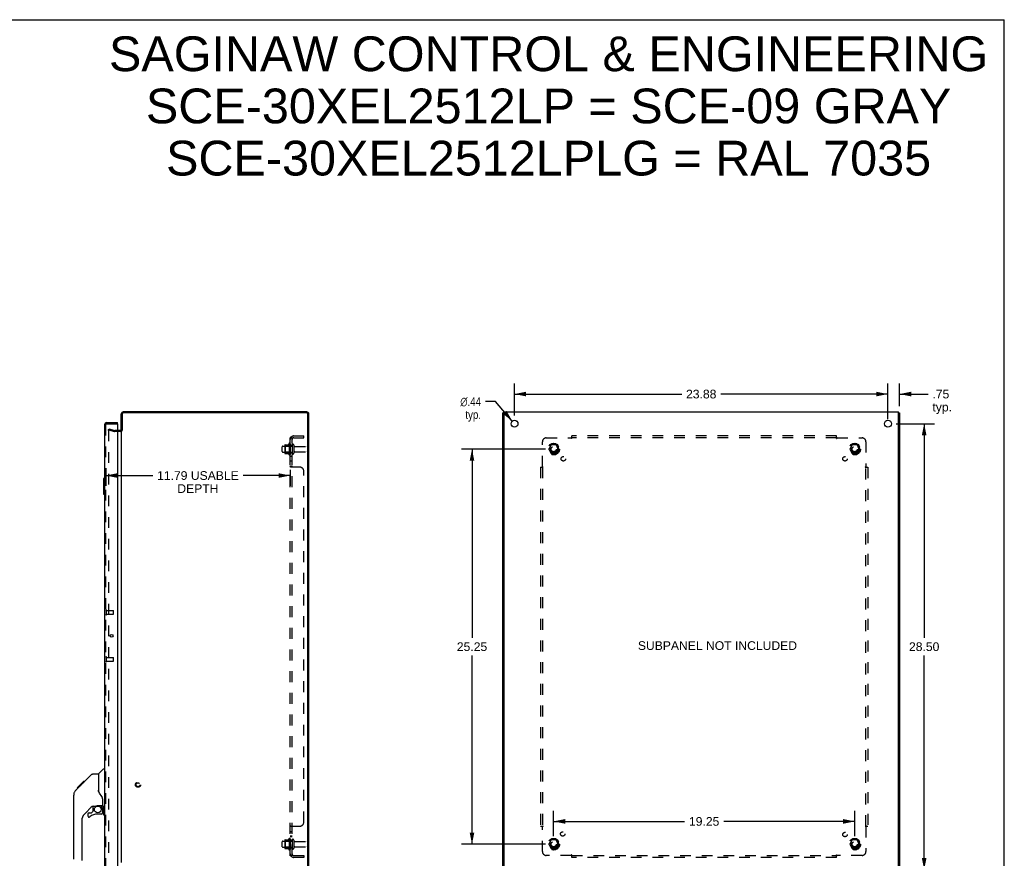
# Model space of a CAD drawing. Header units: inches. Extents: x 0 to 126, y 0 to 81.
# Tile 7 of 7: x 63 to 126, y 28 to 81. Entities that reach past the tile are written whole.
import ezdxf

# ---------------------------------------------------------------- set-up
doc = ezdxf.new("R2010")
doc.units = ezdxf.units.IN
doc.header["$LTSCALE"] = 6.925926
doc.header["$MEASUREMENT"] = 0
doc.linetypes.add('HIDDEN', pattern=[0.2, 0.1, -0.1])
doc.layers.get('0').update_dxf_attribs({"linetype": 'CONTINUOUS'})
for name, color, linetype in [('DEFAULT_2', 8, 'HIDDEN'), ('DIMENSIONS', 7, 'CONTINUOUS'), ('DOOR_ASSEMBLY', 7, 'CONTINUOUS'), ('SUBPANEL', 7, 'CONTINUOUS')]:
    doc.layers.add(name, color=color, linetype=linetype)
doc.styles.get("Standard").update_dxf_attribs({"font": 'arial.ttf'})
doc.styles.add('TEXTSTYLE_1', font='gdt', dxfattribs={"width": 0.8})
doc.dimstyles.new('DIMSTYLE_1', dxfattribs={"dimtxt": 0.555556, "dimasz": 0.740741, "dimexe": 0.09, "dimexo": 0.07, "dimgap": 0.0375, "dimtad": 0, "dimtih": 1, "dimtoh": 1, "dimzin": 4, "dimdsep": 46, "dimtxsty": 'Standard', "dimblk": '_FILLED', "dimblk1": '_FILLED', "dimblk2": '_FILLED', "dimcen": 0.09, "dimadec": 3, "dimazin": 1, "dimtfac": 1, "dimtdec": 3, "dimtofl": 0, "dimtmove": 0, "dimatfit": 3, "dimldrblk": '_FILLED', "dimfxl": 0, "dimtolj": 1, "dimtzin": 4, "dimarcsym": 0})
doc.dimstyles.new('DIMSTYLE_2', dxfattribs={"dimtxt": 0.555556, "dimasz": 0.740741, "dimexe": 0.09, "dimexo": 0.07, "dimgap": 0.09, "dimtad": 0, "dimtih": 1, "dimtoh": 1, "dimzin": 4, "dimdsep": 46, "dimtxsty": 'Standard', "dimblk": '_FILLED', "dimblk1": '_FILLED', "dimblk2": '_FILLED', "dimcen": 0.09, "dimadec": 3, "dimazin": 1, "dimtfac": 1, "dimtdec": 3, "dimtofl": 0, "dimtmove": 0, "dimatfit": 1, "dimldrblk": '_FILLED', "dimfxl": 0, "dimtolj": 1, "dimtzin": 4, "dimarcsym": 0})

# ---------------------------------------------------------------- blocks, each defined once
blk = doc.blocks.new('_FILLED')
at = {"color": 0, "linetype": 'ByBlock'}
blk.add_solid([(0, 0), (-1, 0.2), (-1, -0.2)], dxfattribs=at)
blk = doc.blocks.new('*D6')
at = {"layer": 'DIMENSIONS', "color": 2, "linetype": 'Continuous'}
for p, q in [((68.462, 52.822), (68.462, 51.682)), ((68.462, 52.348), (71.475, 52.348)), ((80.255, 52.348), (77.243, 52.348)), ((80.255, 52.714), (80.255, 51.682))]:
    blk.add_line(p, q, dxfattribs=at)
at = {"layer": 'DIMENSIONS', "color": 2, "linetype": 'Continuous', "xscale": 0.7407407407, "yscale": 0.7407407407, "zscale": 0.7407407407, "rotation": 180}
blk.add_blockref('_FILLED', (68.462, 52.348), dxfattribs=at)
at = {"layer": 'DIMENSIONS', "color": 2, "linetype": 'Continuous', "xscale": 0.7407407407, "yscale": 0.7407407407, "zscale": 0.7407407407}
blk.add_blockref('_FILLED', (80.255, 52.348), dxfattribs=at)
at = {"layer": 'DIMENSIONS', "color": 2, "linetype": 'Continuous', "insert": (74.359, 52.626), "char_height": 0.55556, "width": 5.21272, "attachment_point": 2, "line_spacing_factor": 0.9}
blk.add_mtext('11.79 USABLE\\PDEPTH', dxfattribs=at)
blk = doc.blocks.new('*D7')
at = {"layer": 'DIMENSIONS', "color": 2, "linetype": 'Continuous'}
for p, q in [((119.001, 55.661), (121.468, 55.661)), ((120.801, 55.661), (120.801, 41.966)), ((120.801, 27.161), (120.801, 40.855)), ((119.001, 27.161), (121.468, 27.161))]:
    blk.add_line(p, q, dxfattribs=at)
at = {"layer": 'DIMENSIONS', "color": 2, "linetype": 'Continuous', "xscale": 0.7407407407, "yscale": 0.7407407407, "zscale": 0.7407407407}
for p, rotation in [((120.801, 55.661), 90), ((120.801, 27.161), 270)]:
    blk.add_blockref('_FILLED', p, dxfattribs=dict(at, rotation=rotation))
at = {"layer": 'DIMENSIONS', "color": 2, "linetype": 'Continuous', "insert": (120.801, 41.688), "char_height": 0.5556, "width": 1.94135, "attachment_point": 2, "line_spacing_factor": 0.9}
blk.add_mtext('28.50', dxfattribs=at)
blk = doc.blocks.new('*D8')
at = {"layer": 'DIMENSIONS', "color": 2, "linetype": 'Continuous'}
for p, q in [((94.608, 56.179), (94.608, 58.222)), ((118.483, 56.179), (118.483, 58.222)), ((94.608, 57.555), (105.297, 57.555)), ((118.483, 57.555), (107.794, 57.555))]:
    blk.add_line(p, q, dxfattribs=at)
at = {"layer": 'DIMENSIONS', "color": 2, "linetype": 'Continuous', "xscale": 0.7407407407, "yscale": 0.7407407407, "zscale": 0.7407407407, "rotation": 180}
blk.add_blockref('_FILLED', (94.608, 57.555), dxfattribs=at)
at = {"layer": 'DIMENSIONS', "color": 2, "linetype": 'Continuous', "xscale": 0.7407407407, "yscale": 0.7407407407, "zscale": 0.7407407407}
blk.add_blockref('_FILLED', (118.483, 57.555), dxfattribs=at)
at = {"layer": 'DIMENSIONS', "color": 2, "linetype": 'Continuous', "insert": (106.545, 57.833), "char_height": 0.5556, "width": 1.94135, "attachment_point": 2, "line_spacing_factor": 0.9}
blk.add_mtext('23.88', dxfattribs=at)
blk = doc.blocks.new('*D10')
at = {"layer": 'DIMENSIONS', "color": 2, "linetype": 'Continuous'}
for p, q in [((120.801, 27.161), (120.801, 28.642)), ((118.783, 27.161), (121.468, 27.161)), ((119.676, 26.411), (121.468, 26.411)), ((120.801, 26.411), (120.801, 24.793)), ((120.801, 24.793), (120.153, 24.793))]:
    blk.add_line(p, q, dxfattribs=at)
at = {"layer": 'DIMENSIONS', "color": 2, "linetype": 'Continuous', "xscale": 0.7407407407, "yscale": 0.7407407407, "zscale": 0.7407407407}
for p, rotation in [((120.801, 27.161), 270), ((120.801, 26.411), 90)]:
    blk.add_blockref('_FILLED', p, dxfattribs=dict(at, rotation=rotation))
at = {"layer": 'DIMENSIONS', "color": 2, "linetype": 'Continuous', "insert": (119.875, 25.071), "char_height": 0.5556, "width": 1.24948, "attachment_point": 3, "line_spacing_factor": 0.9}
blk.add_mtext('.75\\Ptyp.', dxfattribs=at)
blk = doc.blocks.new('*D11')
at = {"layer": 'DIMENSIONS', "color": 2, "linetype": 'Continuous'}
for p, q in [((93.389, 57.072), (92.741, 57.072)), ((94.465, 55.826), (93.389, 57.072))]:
    blk.add_line(p, q, dxfattribs=at)
at = {"layer": 'DIMENSIONS', "color": 2, "linetype": 'Continuous', "xscale": 0.7407407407, "yscale": 0.7407407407, "zscale": 0.7407407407, "rotation": 310.7939435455}
blk.add_blockref('_FILLED', (94.465, 55.826), dxfattribs=at)
at = {"layer": 'DIMENSIONS', "color": 2, "linetype": 'Continuous', "insert": (92.464, 57.35), "char_height": 0.55556, "width": 1.81881, "attachment_point": 3, "line_spacing_factor": 0.9, "style": 'TEXTSTYLE_1'}
blk.add_mtext('{\\fgdt;n}\\fArial;.44\\Ptyp.', dxfattribs=at)
blk = doc.blocks.new('*D12')
at = {"layer": 'DIMENSIONS', "color": 2, "linetype": 'Continuous'}
for p, q in [((97.108, 29.304), (97.108, 30.91)), ((116.358, 29.304), (116.358, 30.91)), ((97.108, 30.243), (105.484, 30.243)), ((116.358, 30.243), (107.981, 30.243))]:
    blk.add_line(p, q, dxfattribs=at)
at = {"layer": 'DIMENSIONS', "color": 2, "linetype": 'Continuous', "xscale": 0.7407407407, "yscale": 0.7407407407, "zscale": 0.7407407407, "rotation": 180}
blk.add_blockref('_FILLED', (97.108, 30.243), dxfattribs=at)
at = {"layer": 'DIMENSIONS', "color": 2, "linetype": 'Continuous', "xscale": 0.7407407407, "yscale": 0.7407407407, "zscale": 0.7407407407}
blk.add_blockref('_FILLED', (116.358, 30.243), dxfattribs=at)
at = {"layer": 'DIMENSIONS', "color": 2, "linetype": 'Continuous', "insert": (106.733, 30.521), "char_height": 0.5556, "width": 1.94135, "attachment_point": 2, "line_spacing_factor": 0.9}
blk.add_mtext('19.25', dxfattribs=at)
blk = doc.blocks.new('*D13')
at = {"layer": 'DIMENSIONS', "color": 2, "linetype": 'Continuous'}
for p, q in [((96.589, 54.036), (91.221, 54.036)), ((91.888, 54.036), (91.888, 41.966)), ((91.888, 28.786), (91.888, 40.855)), ((96.589, 28.786), (91.221, 28.786))]:
    blk.add_line(p, q, dxfattribs=at)
at = {"layer": 'DIMENSIONS', "color": 2, "linetype": 'Continuous', "xscale": 0.7407407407, "yscale": 0.7407407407, "zscale": 0.7407407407}
for p, rotation in [((91.888, 54.036), 90), ((91.888, 28.786), 270)]:
    blk.add_blockref('_FILLED', p, dxfattribs=dict(at, rotation=rotation))
at = {"layer": 'DIMENSIONS', "color": 2, "linetype": 'Continuous', "insert": (91.888, 41.688), "char_height": 0.5556, "width": 1.94135, "attachment_point": 2, "line_spacing_factor": 0.9}
blk.add_mtext('25.25', dxfattribs=at)
blk = doc.blocks.new('*D14')
at = {"layer": 'DIMENSIONS', "color": 2, "linetype": 'Continuous'}
for p, q in [((118.483, 55.96), (118.483, 58.222)), ((119.233, 56.786), (119.233, 58.222)), ((118.483, 57.555), (117.001, 57.555)), ((119.233, 57.555), (121.052, 57.555))]:
    blk.add_line(p, q, dxfattribs=at)
at = {"layer": 'DIMENSIONS', "color": 2, "linetype": 'Continuous', "xscale": 0.7407407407, "yscale": 0.7407407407, "zscale": 0.7407407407}
blk.add_blockref('_FILLED', (118.483, 57.555), dxfattribs=at)
at = {"layer": 'DIMENSIONS', "color": 2, "linetype": 'Continuous', "xscale": 0.7407407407, "yscale": 0.7407407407, "zscale": 0.7407407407, "rotation": 180}
blk.add_blockref('_FILLED', (119.233, 57.555), dxfattribs=at)
at = {"layer": 'DIMENSIONS', "color": 2, "linetype": 'Continuous', "insert": (121.33, 57.833), "char_height": 0.5556, "width": 1.24948, "attachment_point": 1, "line_spacing_factor": 0.9}
blk.add_mtext('.75\\Ptyp.', dxfattribs=at)

msp = doc.modelspace()

# ---------------------------------------------------------------- linework, layer by layer
at = {"color": 7, "linetype": 'Continuous'}
for p, q in [((0, 81.481), (125.926, 81.481)), ((125.926, 0), (125.926, 81.481)), ((93.933, 56.348), (93.858, 56.348)), ((119.158, 56.348), (119.233, 56.348)), ((69.518, 55.236), (69.455, 55.236))]:
    msp.add_line(p, q, dxfattribs=at)
at = {"color": 3, "linetype": 'Continuous'}
for p, q in [((69.455, 55.236), (69.455, 56.294)), ((69.518, 56.268), (69.518, 55.234)), ((81.319, 56.411), (69.572, 56.411)), ((81.312, 56.348), (69.598, 56.348)), ((81.392, 26.554), (81.392, 56.268)), ((81.455, 26.547), (81.455, 56.275)), ((93.858, 26.474), (93.858, 56.348)), ((93.933, 26.411), (93.933, 56.411)), ((93.933, 56.411), (119.158, 56.411)), ((119.158, 26.411), (119.158, 56.411)), ((119.233, 56.348), (119.233, 26.474)), ((69.413, 55.236), (69.212, 55.236)), ((69.455, 55.209), (69.455, 27.613))]:
    msp.add_line(p, q, dxfattribs=at)
for centre in [(94.608, 55.661), (118.483, 55.661)]:
    msp.add_circle(centre, 0.219, dxfattribs=at)
for centre, radius, start, end in [((69.572, 56.294), 0.117, 90, 180), ((69.598, 56.268), 0.08, 90, 180), ((81.312, 56.268), 0.08, 0, 90), ((81.319, 56.275), 0.136, 0, 90), ((69.413, 55.278), 0.042, 270, 360)]:
    msp.add_arc(centre, radius, start, end, dxfattribs=at)
at = {"layer": 'DEFAULT_2', "color": 8, "linetype": 'HIDDEN'}
for p, q in [((68.643, 55.268), (68.662, 55.34)), ((68.643, 55.268), (69.029, 55.164)), ((68.643, 55.236), (68.643, 27.585)), ((68.662, 55.34), (69.048, 55.237)), ((69.212, 55.236), (69.055, 55.236)), ((69.413, 55.161), (69.055, 55.161)), ((79.755, 53.878), (79.755, 54.193)), ((79.785, 54.223), (80.38, 54.223)), ((79.919, 54.291), (79.919, 53.78)), ((79.939, 54.219), (79.919, 54.239)), ((79.93, 54.313), (80.157, 54.313)), ((79.939, 54.219), (79.939, 53.852)), ((80.235, 54.219), (79.939, 54.219)), ((80.185, 54.392), (80.185, 53.68)), ((80.235, 54.219), (80.255, 54.239)), ((80.235, 54.219), (80.235, 53.852)), ((80.255, 54.37), (80.255, 53.702)), ((80.38, 54.293), (80.38, 53.778)), ((80.49, 54.293), (80.49, 53.778)), ((80.553, 54.201), (81.35, 54.201)), ((81.38, 53.901), (81.38, 54.171)), ((96.945, 54.308), (96.79, 54.041)), ((97.262, 54.313), (96.953, 54.313)), ((97.425, 54.041), (97.271, 54.308)), ((116.195, 54.308), (116.04, 54.041)), ((116.512, 54.313), (116.203, 54.313)), ((116.675, 54.041), (116.521, 54.308)), ((79.785, 53.848), (80.38, 53.848)), ((79.939, 53.852), (79.919, 53.832)), ((79.93, 53.758), (80.157, 53.758)), ((80.235, 53.852), (79.939, 53.852)), ((80.235, 53.852), (80.255, 53.832)), ((80.553, 53.871), (81.35, 53.871)), ((96.79, 54.031), (96.945, 53.763)), ((97.262, 53.758), (96.953, 53.758)), ((97.271, 53.763), (97.425, 54.031)), ((116.04, 54.031), (116.195, 53.763)), ((116.512, 53.758), (116.203, 53.758)), ((116.521, 53.763), (116.675, 54.031)), ((79.785, 28.973), (80.38, 28.973)), ((79.919, 29.041), (79.919, 28.53)), ((79.939, 28.969), (79.919, 28.989)), ((79.93, 29.063), (80.157, 29.063)), ((80.235, 28.969), (79.939, 28.969)), ((79.939, 28.969), (79.939, 28.602)), ((80.185, 29.142), (80.185, 28.43)), ((80.235, 28.969), (80.255, 28.989)), ((80.235, 28.969), (80.235, 28.602)), ((80.255, 29.12), (80.255, 28.452)), ((80.38, 29.043), (80.38, 28.528)), ((80.49, 29.043), (80.49, 28.528)), ((96.945, 29.058), (96.79, 28.791)), ((97.262, 29.063), (96.953, 29.063)), ((97.425, 28.791), (97.271, 29.058)), ((116.195, 29.058), (116.04, 28.791)), ((116.512, 29.063), (116.203, 29.063)), ((116.675, 28.791), (116.521, 29.058)), ((79.755, 28.628), (79.755, 28.943)), ((79.785, 28.598), (80.38, 28.598)), ((79.939, 28.602), (79.919, 28.582)), ((79.93, 28.508), (80.157, 28.508)), ((80.235, 28.602), (79.939, 28.602)), ((80.235, 28.602), (80.255, 28.582)), ((80.553, 28.951), (81.35, 28.951)), ((80.553, 28.621), (81.35, 28.621)), ((81.38, 28.651), (81.38, 28.921)), ((96.79, 28.781), (96.945, 28.513)), ((97.262, 28.508), (96.953, 28.508)), ((97.271, 28.513), (97.425, 28.781)), ((116.04, 28.781), (116.195, 28.513)), ((116.512, 28.508), (116.203, 28.508)), ((116.521, 28.513), (116.675, 28.781))]:
    msp.add_line(p, q, dxfattribs=at)
for points in [[(68.643, 55.236), (68.643, 55.237), (68.643, 55.237), (68.643, 55.238), (68.643, 55.239), (68.643, 55.24), (68.643, 55.24), (68.643, 55.241), (68.643, 55.242), (68.644, 55.242), (68.644, 55.243), (68.644, 55.244), (68.644, 55.244), (68.645, 55.245), (68.645, 55.246), (68.645, 55.246), (68.646, 55.247), (68.646, 55.248), (68.647, 55.248), (68.647, 55.249), (68.647, 55.249), (68.648, 55.25), (68.648, 55.25), (68.649, 55.251), (68.65, 55.251), (68.65, 55.252), (68.651, 55.252), (68.651, 55.253), (68.652, 55.253), (68.652, 55.253), (68.653, 55.254), (68.654, 55.254), (68.654, 55.254), (68.655, 55.255), (68.656, 55.255), (68.656, 55.255), (68.657, 55.255), (68.658, 55.255), (68.658, 55.256), (68.659, 55.256), (68.66, 55.256), (68.66, 55.256), (68.661, 55.256), (68.662, 55.256), (68.662, 55.256)], [(68.662, 55.256), (68.661, 55.256), (68.66, 55.256), (68.658, 55.256), (68.656, 55.255), (68.655, 55.254), (68.653, 55.254), (68.651, 55.253), (68.65, 55.252), (68.649, 55.251), (68.647, 55.249), (68.646, 55.248), (68.645, 55.246), (68.645, 55.245), (68.644, 55.243), (68.643, 55.241), (68.643, 55.24), (68.643, 55.238), (68.643, 55.236)], [(68.667, 55.255), (68.665, 55.256), (68.663, 55.256), (68.662, 55.256)], [(68.662, 55.256), (68.662, 55.256), (68.663, 55.256), (68.664, 55.256), (68.665, 55.256), (68.665, 55.256), (68.666, 55.256), (68.667, 55.255)]]:
    msp.add_lwpolyline(points, dxfattribs=at)
for centre, radius in [((97.108, 54.036), 0.372), ((97.108, 54.036), 0.356), ((97.108, 54.036), 0.312), ((97.108, 54.036), 0.204), ((97.108, 54.036), 0.188), ((97.108, 54.036), 0.183), ((97.108, 54.036), 0.165), ((116.358, 54.036), 0.372), ((116.358, 54.036), 0.356), ((116.358, 54.036), 0.312), ((116.358, 54.036), 0.204), ((116.358, 54.036), 0.188), ((116.358, 54.036), 0.183), ((116.358, 54.036), 0.165), ((70.53, 32.586), 0.164), ((70.53, 32.586), 0.124), ((97.108, 28.786), 0.372), ((97.108, 28.786), 0.356), ((97.108, 28.786), 0.312), ((97.108, 28.786), 0.204), ((97.108, 28.786), 0.188), ((97.108, 28.786), 0.183), ((116.358, 28.786), 0.372), ((116.358, 28.786), 0.356), ((116.358, 28.786), 0.312), ((116.358, 28.786), 0.204), ((116.358, 28.786), 0.188), ((116.358, 28.786), 0.183), ((97.108, 28.786), 0.165), ((116.358, 28.786), 0.165)]:
    msp.add_circle(centre, radius, dxfattribs=at)
for centre, radius, start, end in [((69.055, 55.261), 0.1, 255, 270), ((69.055, 55.261), 0.025, 255, 270), ((69.413, 55.278), 0.117, 270, 326.90018), ((79.785, 54.193), 0.03, 90, 180), ((80.06, 54.291), 0.141, 174.79195, 180), ((79.93, 54.303), 0.01, 90, 174.80617), ((80.139, 54.323), 0.01, 270, 336.03207), ((80.785, 54.036), 0.698, 149.33687, 156.03207), ((80.217, 54.37), 0.0384, 0, 145.55034), ((80.435, 54.293), 0.055, 0, 180), ((80.553, 54.263), 0.0625, 180, 270), ((81.35, 54.171), 0.03, 360, 90), ((96.953, 54.303), 0.01, 90.01235, 149.98915), ((97.262, 54.303), 0.01, 30.01204, 89.98872), ((116.203, 54.303), 0.01, 90.01235, 149.98915), ((116.512, 54.303), 0.01, 30.01204, 89.98872), ((79.785, 53.878), 0.03, 180, 270), ((80.06, 53.78), 0.141, 180, 185.20805), ((79.93, 53.768), 0.01, 185.19383, 270), ((80.139, 53.748), 0.01, 23.96793, 90), ((80.785, 54.036), 0.698, 203.96793, 210.66313), ((80.217, 53.702), 0.0384, 214.44966, 360), ((80.435, 53.778), 0.055, 180, 360), ((80.553, 53.808), 0.0625, 90, 180), ((81.35, 53.901), 0.03, 270, 0), ((96.799, 54.036), 0.01, 150.01268, 209.98829), ((96.953, 53.768), 0.01, 210.01204, 269.98872), ((97.262, 53.768), 0.01, 270.01235, 329.98915), ((97.417, 54.036), 0.01, 330.01268, 29.98829), ((116.049, 54.036), 0.01, 150.01268, 209.98829), ((116.203, 53.768), 0.01, 210.01204, 269.98872), ((116.512, 53.768), 0.01, 270.01235, 329.98915), ((116.667, 54.036), 0.01, 330.01268, 29.98829), ((79.785, 28.943), 0.03, 90, 180), ((80.06, 29.041), 0.141, 174.79195, 180), ((79.93, 29.053), 0.01, 90, 174.80617), ((80.139, 29.073), 0.01, 270, 336.03207), ((80.785, 28.786), 0.698, 149.33687, 156.03207), ((80.217, 29.12), 0.0384, 0, 145.55034), ((80.435, 29.043), 0.055, 0, 180), ((80.553, 29.013), 0.0625, 180, 270), ((96.953, 29.053), 0.01, 90.01235, 149.98915), ((97.262, 29.053), 0.01, 30.01204, 89.98872), ((116.203, 29.053), 0.01, 90.01235, 149.98915), ((116.512, 29.053), 0.01, 30.01204, 89.98872), ((79.785, 28.628), 0.03, 180, 270), ((80.06, 28.53), 0.141, 180, 185.20805), ((79.93, 28.518), 0.01, 185.19383, 270), ((80.139, 28.498), 0.01, 23.96793, 90), ((80.785, 28.786), 0.698, 203.96793, 210.66313), ((80.217, 28.452), 0.0384, 214.44966, 360), ((80.435, 28.528), 0.055, 180, 360), ((80.553, 28.558), 0.0625, 90, 180), ((81.35, 28.921), 0.03, 360, 90), ((81.35, 28.651), 0.03, 270, 0), ((96.799, 28.786), 0.01, 150.01268, 209.98829), ((96.953, 28.518), 0.01, 210.01204, 269.98872), ((97.262, 28.518), 0.01, 270.01235, 329.98915), ((97.417, 28.786), 0.01, 330.01268, 29.98829), ((116.049, 28.786), 0.01, 150.01268, 209.98829), ((116.203, 28.518), 0.01, 210.01204, 269.98872), ((116.512, 28.518), 0.01, 270.01235, 329.98915), ((116.667, 28.786), 0.01, 330.01268, 29.98829)]:
    msp.add_arc(centre, radius, start, end, dxfattribs=at)
at = {"layer": 'DOOR_ASSEMBLY', "color": 3, "linetype": 'Continuous'}
for p, q in [((68.387, 55.619), (68.387, 27.203)), ((68.504, 55.736), (69.212, 55.736)), ((69.212, 55.646), (69.212, 27.176))]:
    msp.add_line(p, q, dxfattribs=at)
at = {"layer": 'DOOR_ASSEMBLY', "color": 8, "linetype": 'HIDDEN'}
for p, q in [((68.462, 27.203), (68.462, 55.619)), ((68.504, 55.661), (69.197, 55.661)), ((68.505, 43.461), (68.505, 43.745)), ((68.505, 43.727), (68.952, 43.727)), ((68.505, 43.479), (68.952, 43.479)), ((68.962, 43.489), (68.962, 43.717)), ((68.505, 40.461), (68.505, 40.745)), ((68.505, 40.727), (68.952, 40.727)), ((68.505, 40.479), (68.952, 40.479)), ((68.962, 40.489), (68.962, 40.717))]:
    msp.add_line(p, q, dxfattribs=at)
at = {"layer": 'DOOR_ASSEMBLY', "color": 7, "linetype": 'Continuous'}
for p, q in [((69.212, 55.661), (69.197, 55.661)), ((69.212, 55.661), (69.212, 55.736)), ((68.327, 52.146), (68.327, 51.176)), ((68.342, 52.161), (68.387, 52.161)), ((68.374, 52.061), (68.374, 51.261)), ((68.342, 51.161), (68.387, 51.161)), ((67.999, 33.28), (68.297, 33.578)), ((68.387, 33.59), (68.325, 33.59)), ((66.64, 32.381), (67.053, 32.795)), ((66.812, 32.487), (67.577, 33.252)), ((67.12, 32.795), (67.053, 32.795)), ((67.054, 32.795), (67.055, 32.797)), ((67.054, 32.796), (67.121, 32.796)), ((67.055, 32.797), (67.122, 32.797)), ((67.632, 33.275), (67.994, 33.275)), ((67.994, 33.275), (67.994, 32.17)), ((66.534, 32.208), (66.514, 32.186)), ((66.534, 32.208), (66.812, 32.486)), ((66.64, 32.381), (66.707, 32.381)), ((66.643, 32.385), (66.71, 32.385)), ((66.644, 32.386), (66.711, 32.386)), ((66.792, 32.467), (66.725, 32.467)), ((66.812, 32.553), (66.878, 32.553)), ((66.826, 32.5), (66.812, 32.486)), ((66.833, 32.507), (66.826, 32.5)), ((66.852, 32.527), (66.833, 32.507)), ((66.961, 32.635), (66.894, 32.635)), ((66.97, 32.712), (67.037, 32.712)), ((68.013, 32.179), (67.994, 32.233)), ((66.419, 27.828), (66.419, 31.93)), ((68.269, 31.247), (68.269, 31.654)), ((67.605, 31.213), (67.104, 30.711)), ((67.564, 30.796), (67.636, 30.868)), ((67.639, 31.203), (67.639, 30.876)), ((67.681, 31.208), (67.769, 31.208)), ((67.769, 31.208), (67.77, 31.208)), ((67.954, 31.249), (68.249, 31.249)), ((68.132, 31.249), (68.211, 31.169)), ((68.202, 31.16), (68.197, 31.155)), ((68.206, 31.164), (68.202, 31.16)), ((68.249, 31.03), (68.269, 31.03)), ((68.269, 30.792), (68.269, 31.03)), ((68.309, 31.208), (68.387, 31.208)), ((68.327, 31.208), (68.327, 30.676)), ((68.374, 31.208), (68.374, 30.761)), ((66.931, 30.294), (66.931, 27.742)), ((67.324, 30.714), (67.324, 30.594)), ((67.403, 30.792), (67.556, 30.792)), ((68.19, 30.714), (67.954, 30.714)), ((68.342, 30.661), (68.387, 30.661))]:
    msp.add_line(p, q, dxfattribs=at)
for points in [[(68.372, 52.097), (68.373, 52.091), (68.373, 52.085), (68.373, 52.079), (68.374, 52.073), (68.374, 52.067), (68.374, 52.061)], [(68.374, 51.261), (68.374, 51.254), (68.374, 51.248), (68.373, 51.242), (68.373, 51.236), (68.373, 51.23), (68.372, 51.225)], [(67.577, 33.252), (67.584, 33.258), (67.593, 33.264), (67.602, 33.269), (67.612, 33.272), (67.622, 33.274), (67.632, 33.275)], [(66.533, 32.207), (66.514, 32.186), (66.489, 32.154), (66.467, 32.119), (66.449, 32.081), (66.435, 32.043), (66.425, 32.002), (66.42, 31.961), (66.419, 31.93)], [(66.938, 32.613), (66.917, 32.591), (66.895, 32.57), (66.873, 32.548), (66.852, 32.527)], [(68.216, 31.825), (68.165, 31.898), (68.116, 31.975), (68.075, 32.047), (68.041, 32.114), (68.013, 32.179)], [(68.269, 31.654), (68.268, 31.678), (68.264, 31.712), (68.255, 31.746), (68.243, 31.778), (68.228, 31.807), (68.216, 31.825)], [(67.77, 31.208), (67.778, 31.209), (67.787, 31.211), (67.797, 31.214), (67.808, 31.218), (67.822, 31.223), (67.837, 31.228), (67.853, 31.233), (67.87, 31.238), (67.889, 31.242), (67.908, 31.246), (67.927, 31.248), (67.946, 31.249), (67.954, 31.249)], [(68.249, 31.03), (68.249, 31.044), (68.247, 31.058), (68.244, 31.071), (68.24, 31.085), (68.236, 31.098), (68.23, 31.111), (68.223, 31.123), (68.215, 31.134), (68.207, 31.145), (68.197, 31.155)], [(68.211, 31.169), (68.211, 31.169), (68.211, 31.169), (68.21, 31.168), (68.209, 31.167), (68.206, 31.164)], [(68.374, 30.761), (68.374, 30.754), (68.374, 30.748), (68.373, 30.742), (68.373, 30.736), (68.373, 30.73), (68.372, 30.725)]]:
    msp.add_lwpolyline(points, dxfattribs=at)
at = {"layer": 'DOOR_ASSEMBLY', "color": 3, "linetype": 'Continuous'}
msp.add_circle((68.84, 42.103), 0.094, dxfattribs=at)
at = {"layer": 'DOOR_ASSEMBLY', "color": 7, "linetype": 'Continuous'}
msp.add_circle((67.954, 31.009), 0.217, dxfattribs=at)
at = {"layer": 'DOOR_ASSEMBLY', "color": 3, "linetype": 'Continuous'}
for centre, radius, start, end in [((68.504, 55.619), 0.117, 90, 180), ((69.197, 55.646), 0.015, 0, 90)]:
    msp.add_arc(centre, radius, start, end, dxfattribs=at)
at = {"layer": 'DOOR_ASSEMBLY', "color": 8, "linetype": 'HIDDEN'}
for centre, radius, start, end in [((68.504, 55.619), 0.042, 90, 180), ((68.484, 43.745), 0.0215, 360, 180), ((68.484, 43.461), 0.0215, 180, 0), ((68.952, 43.717), 0.01, 360, 90), ((68.952, 43.489), 0.01, 270, 0), ((68.484, 40.745), 0.0215, 360, 180), ((68.484, 40.461), 0.0215, 180, 0), ((68.952, 40.717), 0.01, 360, 90), ((68.952, 40.489), 0.01, 270, 0)]:
    msp.add_arc(centre, radius, start, end, dxfattribs=at)
at = {"layer": 'DOOR_ASSEMBLY', "color": 7, "linetype": 'Continuous'}
for centre, radius, start, end in [((68.342, 52.146), 0.015, 90, 180), ((68.372, 52.146), 0.015, 0, 90), ((68.342, 51.176), 0.015, 180, 270), ((68.372, 51.176), 0.015, 270, 360), ((68.325, 33.55), 0.0394, 90, 135), ((68.013, 33.267), 0.0197, 135, 172.5), ((66.852, 31.914), 0.433, 137.27268, 137.76144), ((67.681, 31.011), 0.197, 90, 135), ((67.627, 30.876), 0.0118, 315, 360), ((68.072, 31.03), 0.197, 0, 45), ((68.249, 31.269), 0.0197, 270, 360), ((68.309, 31.247), 0.0394, 180, 270), ((67.521, 30.294), 0.591, 135, 180), ((67.403, 30.714), 0.0787, 90, 180), ((67.403, 30.594), 0.0787, 180, 309.5212), ((67.954, 29.926), 0.787, 90, 129.5212), ((67.556, 30.804), 0.0118, 270, 315), ((68.19, 30.792), 0.0787, 270, 360), ((68.342, 30.676), 0.015, 180, 270), ((68.372, 30.676), 0.015, 270, 360)]:
    msp.add_arc(centre, radius, start, end, dxfattribs=at)
at = {"layer": 'SUBPANEL', "color": 8, "linetype": 'HIDDEN'}
for p, q in [((80.309, 54.793), (80.406, 54.714)), ((80.492, 54.879), (81.13, 54.879)), ((81.13, 54.754), (81.13, 54.879)), ((98.264, 54.714), (98.264, 54.879)), ((115.201, 54.879), (98.264, 54.879)), ((115.201, 54.714), (115.201, 54.879)), ((80.255, 28.067), (80.255, 54.754)), ((80.38, 54.754), (80.255, 54.754)), ((80.38, 54.286), (80.255, 54.286)), ((80.38, 28.067), (80.38, 54.754)), ((80.492, 54.754), (81.13, 54.754)), ((96.389, 52.915), (96.389, 54.504)), ((96.639, 54.754), (98.229, 54.754)), ((115.201, 54.754), (98.264, 54.754)), ((115.237, 54.754), (116.826, 54.754)), ((117.076, 54.504), (117.076, 52.915)), ((80.38, 53.786), (80.255, 53.786)), ((80.38, 53.557), (80.255, 53.557)), ((80.38, 53.276), (80.255, 53.276)), ((80.255, 52.914), (80.255, 52.915)), ((80.38, 52.915), (80.255, 52.915)), ((80.26, 52.905), (80.258, 52.907)), ((80.38, 52.914), (80.38, 52.915)), ((80.383, 52.909), (80.382, 52.91)), ((80.304, 52.883), (80.301, 52.885)), ((80.309, 52.879), (80.308, 52.881)), ((80.88, 52.879), (80.309, 52.879)), ((81.13, 30.192), (81.13, 52.629)), ((96.264, 52.879), (96.264, 29.942)), ((96.264, 52.879), (96.43, 52.879)), ((96.389, 52.879), (96.389, 29.942)), ((117.036, 52.879), (117.201, 52.879)), ((117.076, 29.942), (117.076, 52.879)), ((117.201, 52.879), (117.201, 29.942)), ((80.38, 29.907), (80.255, 29.907)), ((80.262, 29.918), (80.26, 29.916)), ((80.308, 29.941), (80.306, 29.939)), ((80.309, 29.942), (80.88, 29.942)), ((80.384, 29.914), (80.383, 29.913)), ((80.387, 29.916), (80.385, 29.915)), ((80.398, 29.925), (80.397, 29.924)), ((80.406, 29.934), (80.405, 29.932)), ((96.264, 29.942), (96.43, 29.942)), ((96.389, 28.317), (96.389, 29.907)), ((117.036, 29.942), (117.201, 29.942)), ((117.076, 29.907), (117.076, 28.317)), ((80.38, 29.581), (80.255, 29.581)), ((80.38, 29.545), (80.255, 29.545)), ((80.38, 29.3), (80.255, 29.3)), ((80.38, 29.264), (80.255, 29.264)), ((80.38, 29.036), (80.255, 29.036)), ((80.38, 28.536), (80.255, 28.536)), ((80.38, 28.067), (80.255, 28.067)), ((80.309, 28.028), (80.406, 28.108)), ((80.357, 28.077), (80.355, 28.076)), ((80.358, 28.077), (80.357, 28.077)), ((80.36, 28.078), (80.358, 28.077)), ((80.361, 28.078), (80.36, 28.078)), ((80.363, 28.079), (80.361, 28.078)), ((80.364, 28.08), (80.363, 28.079)), ((80.366, 28.08), (80.364, 28.08)), ((80.367, 28.081), (80.366, 28.08)), ((80.368, 28.081), (80.367, 28.081)), ((80.37, 28.082), (80.368, 28.081)), ((80.371, 28.083), (80.37, 28.082)), ((80.372, 28.083), (80.371, 28.083)), ((80.373, 28.084), (80.372, 28.083)), ((80.374, 28.084), (80.373, 28.084)), ((80.376, 28.085), (80.374, 28.084)), ((80.377, 28.086), (80.376, 28.085)), ((80.378, 28.086), (80.377, 28.086)), ((80.398, 28.094), (80.393, 28.089)), ((80.492, 28.067), (81.13, 28.067)), ((81.13, 27.942), (80.492, 27.942)), ((81.13, 28.067), (81.13, 27.942)), ((98.229, 28.067), (96.639, 28.067)), ((98.264, 27.942), (98.264, 28.108)), ((98.264, 28.067), (115.201, 28.067)), ((115.201, 27.942), (98.264, 27.942)), ((115.201, 27.942), (115.201, 28.108)), ((116.826, 28.067), (115.237, 28.067))]:
    msp.add_line(p, q, dxfattribs=at)
for points in [[(80.309, 54.793), (80.308, 54.791), (80.306, 54.79), (80.304, 54.788), (80.301, 54.786), (80.299, 54.785), (80.296, 54.783), (80.293, 54.781), (80.29, 54.78), (80.287, 54.779), (80.284, 54.777), (80.277, 54.774)], [(98.264, 54.793), (98.263, 54.791), (98.261, 54.79), (98.26, 54.788), (98.259, 54.786), (98.258, 54.785), (98.256, 54.783), (98.255, 54.781), (98.254, 54.78), (98.252, 54.779), (98.251, 54.777), (98.25, 54.776), (98.248, 54.774), (98.247, 54.773)], [(115.201, 54.793), (115.203, 54.791), (115.204, 54.79), (115.205, 54.788), (115.207, 54.786), (115.208, 54.785), (115.209, 54.783), (115.211, 54.781), (115.212, 54.78), (115.213, 54.779), (115.215, 54.777), (115.216, 54.776), (115.217, 54.774), (115.219, 54.773), (115.224, 54.768)], [(80.277, 54.774), (80.274, 54.773), (80.272, 54.772), (80.269, 54.771), (80.267, 54.769), (80.264, 54.768), (80.262, 54.766), (80.26, 54.764), (80.258, 54.763), (80.257, 54.761), (80.256, 54.76), (80.256, 54.758), (80.255, 54.757), (80.255, 54.756), (80.255, 54.754)], [(80.324, 54.754), (80.323, 54.754), (80.323, 54.754), (80.322, 54.754), (80.322, 54.754), (80.321, 54.754), (80.321, 54.754), (80.321, 54.754), (80.321, 54.755), (80.321, 54.755), (80.32, 54.755)], [(80.32, 54.755), (80.32, 54.755), (80.321, 54.755), (80.321, 54.754), (80.321, 54.754), (80.321, 54.754), (80.322, 54.754), (80.322, 54.754), (80.323, 54.754), (80.323, 54.754), (80.324, 54.754), (80.324, 54.754), (80.325, 54.754), (80.325, 54.754), (80.326, 54.754), (80.327, 54.754), (80.327, 54.753), (80.328, 54.753), (80.329, 54.753), (80.329, 54.753), (80.33, 54.753), (80.331, 54.753), (80.331, 54.753), (80.332, 54.752), (80.333, 54.752), (80.333, 54.752), (80.334, 54.752), (80.335, 54.752), (80.336, 54.752), (80.336, 54.751), (80.337, 54.751), (80.338, 54.751), (80.339, 54.751), (80.34, 54.75), (80.34, 54.75), (80.341, 54.75), (80.342, 54.75), (80.343, 54.75), (80.344, 54.749), (80.344, 54.749), (80.345, 54.749), (80.346, 54.748), (80.347, 54.748), (80.348, 54.748), (80.349, 54.748), (80.35, 54.747), (80.35, 54.747), (80.351, 54.747), (80.352, 54.746), (80.353, 54.746), (80.354, 54.746), (80.355, 54.745), (80.356, 54.745), (80.357, 54.745), (80.358, 54.744), (80.359, 54.744), (80.36, 54.744), (80.361, 54.743), (80.362, 54.743), (80.363, 54.742), (80.363, 54.742), (80.364, 54.742), (80.365, 54.741), (80.366, 54.741), (80.367, 54.741), (80.368, 54.74), (80.368, 54.74), (80.369, 54.739), (80.37, 54.739), (80.371, 54.739), (80.372, 54.738), (80.372, 54.738), (80.373, 54.738), (80.374, 54.737), (80.374, 54.737), (80.375, 54.737), (80.376, 54.736), (80.376, 54.736), (80.377, 54.736), (80.378, 54.735), (80.378, 54.735), (80.379, 54.735), (80.38, 54.734), (80.38, 54.734), (80.381, 54.734), (80.381, 54.733), (80.382, 54.733), (80.382, 54.733), (80.383, 54.733), (80.383, 54.732), (80.383, 54.732), (80.384, 54.732), (80.384, 54.732), (80.384, 54.732)], [(80.395, 54.73), (80.393, 54.732), (80.392, 54.734), (80.39, 54.736), (80.388, 54.738), (80.387, 54.74), (80.385, 54.742), (80.384, 54.744), (80.383, 54.746), (80.382, 54.748), (80.381, 54.75), (80.381, 54.752), (80.38, 54.753), (80.38, 54.754)], [(80.384, 54.732), (80.384, 54.731), (80.384, 54.731), (80.384, 54.731), (80.384, 54.732), (80.384, 54.732), (80.384, 54.732), (80.384, 54.732), (80.383, 54.732), (80.383, 54.732), (80.383, 54.733), (80.382, 54.733), (80.382, 54.733), (80.382, 54.734), (80.381, 54.734), (80.381, 54.734)], [(80.406, 54.714), (80.406, 54.714), (80.406, 54.715), (80.406, 54.715), (80.406, 54.716), (80.406, 54.717), (80.406, 54.718), (80.405, 54.719), (80.404, 54.72), (80.403, 54.721), (80.402, 54.723), (80.401, 54.724), (80.4, 54.725), (80.398, 54.727), (80.395, 54.73)], [(98.24, 54.766), (98.238, 54.764), (98.237, 54.763), (98.235, 54.761), (98.234, 54.76), (98.232, 54.758), (98.231, 54.757), (98.23, 54.756), (98.229, 54.754)], [(98.239, 54.74), (98.237, 54.742), (98.236, 54.744), (98.235, 54.746), (98.233, 54.748), (98.232, 54.75), (98.231, 54.752), (98.23, 54.753), (98.229, 54.754)], [(98.264, 54.714), (98.262, 54.714), (98.261, 54.715), (98.26, 54.715), (98.258, 54.716), (98.257, 54.717), (98.256, 54.718), (98.254, 54.719), (98.253, 54.72), (98.252, 54.721), (98.25, 54.723), (98.249, 54.724), (98.248, 54.725), (98.247, 54.727), (98.246, 54.729), (98.244, 54.73), (98.243, 54.732), (98.242, 54.734), (98.241, 54.736), (98.239, 54.74)], [(98.247, 54.773), (98.243, 54.769), (98.24, 54.766)], [(115.201, 54.714), (115.203, 54.714), (115.204, 54.715), (115.206, 54.715), (115.207, 54.716), (115.208, 54.717), (115.21, 54.718), (115.211, 54.719), (115.212, 54.72), (115.214, 54.721), (115.215, 54.723), (115.216, 54.724), (115.217, 54.725), (115.219, 54.727), (115.22, 54.729), (115.221, 54.73), (115.222, 54.732), (115.223, 54.734), (115.225, 54.736)], [(115.224, 54.768), (115.226, 54.766), (115.227, 54.764), (115.229, 54.763), (115.23, 54.761), (115.232, 54.76), (115.233, 54.758), (115.235, 54.757), (115.236, 54.756), (115.237, 54.754)], [(115.225, 54.736), (115.227, 54.74), (115.228, 54.742), (115.23, 54.744), (115.231, 54.746), (115.232, 54.748), (115.233, 54.75), (115.235, 54.752), (115.236, 54.753), (115.237, 54.754)], [(80.264, 52.902), (80.262, 52.904), (80.26, 52.905), (80.258, 52.907), (80.257, 52.908), (80.256, 52.91), (80.256, 52.911), (80.255, 52.913), (80.255, 52.914), (80.255, 52.915)], [(80.269, 52.899), (80.267, 52.9), (80.264, 52.902), (80.262, 52.904)], [(80.274, 52.896), (80.272, 52.898), (80.269, 52.899)], [(80.284, 52.893), (80.28, 52.894), (80.277, 52.895), (80.274, 52.896)], [(80.301, 52.885), (80.299, 52.886), (80.296, 52.887), (80.293, 52.889), (80.29, 52.89), (80.284, 52.893)], [(80.387, 52.905), (80.385, 52.906), (80.384, 52.907), (80.383, 52.909), (80.382, 52.91), (80.381, 52.911), (80.381, 52.912), (80.38, 52.914), (80.38, 52.915)], [(80.393, 52.9), (80.39, 52.902), (80.388, 52.904), (80.387, 52.905), (80.385, 52.906), (80.384, 52.907)], [(80.402, 52.893), (80.401, 52.894), (80.4, 52.895), (80.398, 52.897), (80.397, 52.898), (80.395, 52.899), (80.393, 52.9)], [(80.406, 52.879), (80.406, 52.881), (80.406, 52.882), (80.406, 52.884), (80.406, 52.885), (80.406, 52.886), (80.406, 52.888), (80.405, 52.889), (80.404, 52.89), (80.403, 52.892), (80.402, 52.893), (80.401, 52.894), (80.4, 52.895), (80.398, 52.897), (80.397, 52.898)], [(96.35, 52.879), (96.352, 52.881), (96.354, 52.882), (96.356, 52.883), (96.357, 52.885), (96.359, 52.886), (96.361, 52.887), (96.362, 52.889), (96.364, 52.89), (96.365, 52.891), (96.366, 52.893), (96.368, 52.894), (96.369, 52.895), (96.37, 52.896), (96.376, 52.902)], [(96.376, 52.902), (96.377, 52.904), (96.379, 52.905), (96.381, 52.907), (96.382, 52.908), (96.384, 52.91), (96.385, 52.911), (96.387, 52.913), (96.388, 52.914), (96.389, 52.915)], [(96.407, 52.902), (96.403, 52.905), (96.401, 52.906), (96.399, 52.907), (96.397, 52.909), (96.395, 52.91), (96.393, 52.911), (96.392, 52.912), (96.39, 52.914), (96.389, 52.915)], [(96.43, 52.879), (96.429, 52.881), (96.429, 52.882), (96.428, 52.884), (96.427, 52.885), (96.426, 52.886), (96.426, 52.888), (96.425, 52.889), (96.423, 52.89), (96.422, 52.892), (96.421, 52.893), (96.419, 52.894), (96.418, 52.895), (96.416, 52.897), (96.415, 52.898), (96.413, 52.899), (96.411, 52.9), (96.409, 52.901), (96.407, 52.902)], [(117.036, 52.879), (117.036, 52.881), (117.037, 52.882), (117.037, 52.884), (117.038, 52.885), (117.039, 52.886), (117.04, 52.888), (117.041, 52.889), (117.042, 52.89), (117.043, 52.892), (117.045, 52.893), (117.046, 52.894), (117.048, 52.895), (117.049, 52.897), (117.051, 52.898), (117.052, 52.899), (117.054, 52.9), (117.056, 52.901), (117.058, 52.902), (117.062, 52.905)], [(117.062, 52.905), (117.064, 52.906), (117.066, 52.907), (117.068, 52.909), (117.07, 52.91), (117.072, 52.911), (117.074, 52.912), (117.075, 52.914), (117.076, 52.915)], [(117.088, 52.904), (117.086, 52.905), (117.085, 52.907), (117.083, 52.908), (117.082, 52.91), (117.08, 52.911), (117.079, 52.913), (117.078, 52.914), (117.076, 52.915)], [(117.095, 52.896), (117.091, 52.9), (117.088, 52.904)], [(117.115, 52.879), (117.113, 52.881), (117.112, 52.882), (117.11, 52.883), (117.108, 52.885), (117.107, 52.886), (117.105, 52.887), (117.103, 52.889), (117.102, 52.89), (117.101, 52.891), (117.099, 52.893), (117.098, 52.894), (117.097, 52.895), (117.095, 52.896)], [(80.308, 52.881), (80.306, 52.882), (80.304, 52.883)], [(80.406, 52.881), (80.406, 52.882), (80.406, 52.884), (80.406, 52.885), (80.406, 52.886), (80.406, 52.888)], [(80.269, 29.922), (80.267, 29.921), (80.264, 29.919), (80.262, 29.918), (80.26, 29.916), (80.258, 29.915), (80.257, 29.913), (80.256, 29.911), (80.256, 29.91), (80.255, 29.909), (80.255, 29.908), (80.255, 29.907)], [(80.255, 29.909), (80.255, 29.908), (80.255, 29.907)], [(80.274, 29.925), (80.272, 29.924), (80.269, 29.922)], [(80.29, 29.931), (80.284, 29.929), (80.28, 29.928), (80.277, 29.926), (80.274, 29.925)], [(80.301, 29.937), (80.299, 29.935), (80.296, 29.934), (80.293, 29.933), (80.29, 29.931)], [(80.309, 29.942), (80.308, 29.941), (80.306, 29.939), (80.304, 29.938), (80.301, 29.937)], [(80.39, 29.919), (80.388, 29.918), (80.387, 29.916), (80.385, 29.915), (80.384, 29.914), (80.383, 29.913), (80.382, 29.911), (80.381, 29.91), (80.381, 29.909), (80.38, 29.908), (80.38, 29.907)], [(80.381, 29.909), (80.38, 29.908), (80.38, 29.907)], [(80.406, 29.942), (80.406, 29.94), (80.406, 29.939), (80.406, 29.938), (80.406, 29.936), (80.406, 29.935), (80.406, 29.934), (80.405, 29.932), (80.404, 29.931), (80.403, 29.93), (80.402, 29.928), (80.401, 29.927), (80.4, 29.926), (80.398, 29.925), (80.397, 29.924), (80.395, 29.922), (80.393, 29.921), (80.39, 29.919)], [(80.404, 29.931), (80.403, 29.93), (80.402, 29.928), (80.401, 29.927)], [(80.406, 29.942), (80.406, 29.94), (80.406, 29.939), (80.406, 29.938)], [(96.35, 29.942), (96.352, 29.941), (96.354, 29.939), (96.356, 29.938), (96.357, 29.937), (96.359, 29.935), (96.361, 29.934), (96.362, 29.933), (96.364, 29.931), (96.365, 29.93), (96.366, 29.929), (96.368, 29.928), (96.369, 29.926), (96.37, 29.925)], [(96.37, 29.925), (96.374, 29.921), (96.377, 29.918)], [(96.377, 29.918), (96.379, 29.916), (96.381, 29.915), (96.382, 29.913), (96.384, 29.911), (96.385, 29.91), (96.387, 29.909), (96.388, 29.908), (96.389, 29.907)], [(96.403, 29.916), (96.401, 29.915), (96.399, 29.914), (96.397, 29.913), (96.395, 29.911), (96.393, 29.91), (96.392, 29.909), (96.39, 29.908), (96.389, 29.907)], [(96.43, 29.942), (96.429, 29.94), (96.429, 29.939), (96.428, 29.938), (96.427, 29.936), (96.426, 29.935), (96.426, 29.934), (96.425, 29.932), (96.423, 29.931), (96.422, 29.93), (96.421, 29.928), (96.419, 29.927), (96.418, 29.926), (96.416, 29.925), (96.415, 29.924), (96.413, 29.922), (96.411, 29.921), (96.409, 29.92), (96.407, 29.919), (96.403, 29.916)], [(117.036, 29.942), (117.036, 29.94), (117.037, 29.939), (117.037, 29.938), (117.038, 29.936), (117.039, 29.935), (117.04, 29.934), (117.041, 29.932), (117.042, 29.931), (117.043, 29.93), (117.045, 29.928), (117.046, 29.927), (117.048, 29.926), (117.049, 29.925), (117.051, 29.924), (117.052, 29.922), (117.054, 29.921), (117.056, 29.92), (117.058, 29.919)], [(117.058, 29.919), (117.062, 29.916), (117.064, 29.915), (117.066, 29.914), (117.068, 29.913), (117.07, 29.911), (117.072, 29.91), (117.074, 29.909), (117.075, 29.908), (117.076, 29.907)], [(117.09, 29.919), (117.088, 29.918), (117.086, 29.916), (117.085, 29.915), (117.083, 29.913), (117.082, 29.911), (117.08, 29.91), (117.079, 29.909), (117.078, 29.908), (117.076, 29.907)], [(117.115, 29.942), (117.113, 29.941), (117.112, 29.939), (117.11, 29.938), (117.108, 29.937), (117.107, 29.935), (117.105, 29.934), (117.103, 29.933), (117.102, 29.931), (117.101, 29.93), (117.099, 29.929), (117.098, 29.928), (117.097, 29.926), (117.095, 29.925), (117.09, 29.919)], [(80.284, 28.044), (80.277, 28.047), (80.274, 28.048), (80.272, 28.05), (80.269, 28.051), (80.267, 28.052), (80.264, 28.054), (80.262, 28.055), (80.26, 28.057), (80.258, 28.059), (80.257, 28.06), (80.256, 28.062), (80.256, 28.063), (80.255, 28.065), (80.255, 28.066), (80.255, 28.067)], [(80.309, 28.028), (80.308, 28.03), (80.306, 28.032), (80.304, 28.034), (80.301, 28.035), (80.299, 28.037), (80.296, 28.038), (80.293, 28.04), (80.29, 28.041), (80.287, 28.043), (80.284, 28.044)], [(80.321, 28.067), (80.321, 28.067), (80.321, 28.067), (80.32, 28.067), (80.321, 28.067), (80.321, 28.067), (80.321, 28.067), (80.321, 28.067), (80.321, 28.067), (80.322, 28.067), (80.322, 28.067), (80.323, 28.067), (80.323, 28.067), (80.324, 28.067)], [(80.355, 28.076), (80.353, 28.075), (80.352, 28.075), (80.352, 28.075), (80.351, 28.074), (80.35, 28.074), (80.349, 28.074), (80.348, 28.073), (80.347, 28.073), (80.346, 28.073), (80.345, 28.073), (80.344, 28.072), (80.343, 28.072), (80.342, 28.072), (80.341, 28.071), (80.341, 28.071), (80.34, 28.071), (80.339, 28.071), (80.338, 28.07), (80.337, 28.07), (80.336, 28.07), (80.335, 28.07), (80.335, 28.07), (80.334, 28.069), (80.333, 28.069), (80.332, 28.069), (80.331, 28.069), (80.331, 28.069), (80.33, 28.068), (80.329, 28.068), (80.328, 28.068), (80.328, 28.068), (80.327, 28.068), (80.326, 28.068), (80.325, 28.068), (80.325, 28.067), (80.324, 28.067), (80.323, 28.067), (80.323, 28.067), (80.322, 28.067), (80.322, 28.067), (80.321, 28.067), (80.321, 28.067), (80.321, 28.067)], [(80.384, 28.09), (80.384, 28.09), (80.384, 28.09), (80.384, 28.09), (80.384, 28.09), (80.384, 28.089), (80.383, 28.089), (80.383, 28.089), (80.382, 28.089), (80.382, 28.089), (80.382, 28.088), (80.381, 28.088), (80.381, 28.088), (80.38, 28.087), (80.38, 28.087), (80.379, 28.087), (80.379, 28.087), (80.378, 28.086), (80.378, 28.086)], [(80.393, 28.089), (80.392, 28.087), (80.39, 28.085), (80.388, 28.083), (80.387, 28.081), (80.385, 28.079), (80.384, 28.077), (80.383, 28.075), (80.382, 28.073), (80.381, 28.071), (80.381, 28.07), (80.38, 28.068), (80.38, 28.067)], [(80.381, 28.087), (80.381, 28.087), (80.381, 28.088), (80.382, 28.088), (80.382, 28.088), (80.383, 28.089), (80.383, 28.089), (80.383, 28.089), (80.384, 28.089), (80.384, 28.09), (80.384, 28.09), (80.384, 28.09), (80.384, 28.09), (80.384, 28.09)], [(80.406, 28.108), (80.406, 28.107), (80.406, 28.107), (80.406, 28.106), (80.406, 28.105), (80.406, 28.104), (80.406, 28.104), (80.405, 28.103), (80.404, 28.101), (80.403, 28.1), (80.402, 28.099), (80.401, 28.097), (80.4, 28.096), (80.398, 28.094)], [(98.241, 28.085), (98.239, 28.081), (98.237, 28.079), (98.236, 28.077), (98.235, 28.075), (98.233, 28.073), (98.232, 28.071), (98.231, 28.07), (98.23, 28.068), (98.229, 28.067)], [(98.241, 28.054), (98.24, 28.055), (98.238, 28.057), (98.237, 28.059), (98.235, 28.06), (98.234, 28.062), (98.232, 28.063), (98.231, 28.065), (98.23, 28.066), (98.229, 28.067)], [(98.264, 28.108), (98.262, 28.107), (98.261, 28.107), (98.26, 28.106), (98.258, 28.105), (98.257, 28.104), (98.256, 28.104), (98.254, 28.103), (98.253, 28.101), (98.252, 28.1), (98.25, 28.099), (98.249, 28.097), (98.248, 28.096), (98.247, 28.094), (98.246, 28.093), (98.244, 28.091), (98.243, 28.089), (98.242, 28.087), (98.241, 28.085)], [(98.264, 28.028), (98.263, 28.03), (98.261, 28.032), (98.26, 28.034), (98.259, 28.035), (98.258, 28.037), (98.256, 28.038), (98.255, 28.04), (98.254, 28.041), (98.252, 28.043), (98.251, 28.044), (98.25, 28.046), (98.248, 28.047), (98.247, 28.048), (98.241, 28.054)], [(115.201, 28.108), (115.203, 28.107), (115.204, 28.107), (115.206, 28.106), (115.207, 28.105), (115.208, 28.104), (115.21, 28.104), (115.211, 28.103), (115.212, 28.101), (115.214, 28.1), (115.215, 28.099), (115.216, 28.097), (115.217, 28.096), (115.219, 28.094), (115.22, 28.093), (115.221, 28.091), (115.222, 28.089), (115.223, 28.087), (115.225, 28.085), (115.227, 28.081)], [(115.201, 28.028), (115.203, 28.03), (115.204, 28.032), (115.205, 28.034), (115.207, 28.035), (115.208, 28.037), (115.209, 28.038), (115.211, 28.04), (115.212, 28.041), (115.213, 28.043), (115.215, 28.044), (115.216, 28.046), (115.217, 28.047), (115.219, 28.048)], [(115.219, 28.048), (115.223, 28.052), (115.226, 28.055)], [(115.226, 28.055), (115.227, 28.057), (115.229, 28.059), (115.23, 28.06), (115.232, 28.062), (115.233, 28.063), (115.235, 28.065), (115.236, 28.066), (115.237, 28.067)], [(115.227, 28.081), (115.228, 28.079), (115.23, 28.077), (115.231, 28.075), (115.232, 28.073), (115.233, 28.071), (115.235, 28.07), (115.236, 28.068), (115.237, 28.067)]]:
    msp.add_lwpolyline(points, dxfattribs=at)
for centre, radius in [((97.108, 54.036), 0.25), ((116.358, 54.036), 0.25), ((97.726, 53.417), 0.141), ((115.739, 53.417), 0.141), ((97.108, 28.786), 0.25), ((97.688, 29.441), 0.141), ((115.739, 29.404), 0.141), ((116.358, 28.786), 0.25)]:
    msp.add_circle(centre, radius, dxfattribs=at)
for centre, radius, start, end in [((80.492, 54.642), 0.237, 90, 180), ((80.492, 54.642), 0.112, 90, 180), ((96.639, 54.504), 0.25, 90, 180), ((116.826, 54.504), 0.25, 0, 90), ((80.88, 52.629), 0.25, 0, 90), ((80.88, 30.192), 0.25, 270, 360), ((80.492, 28.179), 0.237, 180, 270), ((80.492, 28.179), 0.112, 180, 270), ((96.639, 28.317), 0.25, 180, 270), ((116.826, 28.317), 0.25, 270, 360)]:
    msp.add_arc(centre, radius, start, end, dxfattribs=at)

# ---------------------------------------------------------------- texts
at = {"layer": 'DIMENSIONS', "color": 2, "linetype": 'Continuous', "attachment_point": 2, "line_spacing_factor": 0.9}
for s, insert, char_height, width in [('SAGINAW CONTROL & ENGINEERING\\PSCE-30XEL2512LP = SCE-09 GRAY\\PSCE-30XEL2512LPLG = RAL 7035', (96.785, 80.414), 2.22222, 56.12557), ('SUBPANEL NOT INCLUDED', (107.582, 41.757), 0.55556, 10.15903)]:
    msp.add_mtext(s, dxfattribs=dict(at, insert=insert, char_height=char_height, width=width))

# ---------------------------------------------------------------- dimensions: what is measured, and where the dimension line sits
at = {"layer": 'DIMENSIONS', "color": 2, "linetype": 'Continuous'}
for base, p1, p2, picture, middle in [((118.482737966, 57.555129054), (94.607737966, 56.109209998), (118.482737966, 56.109209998), '*D8', (106.536830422, 57.552028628)), ((116.358, 30.243), (97.108, 29.234), (116.358, 29.234), '*D12', (106.758, 30.24))]:
    dim = msp.add_linear_dim(base=base, p1=p1, p2=p2, dimstyle='DIMSTYLE_1', dxfattribs=at)
    dim.commit()
    dim.dimension.update_dxf_attribs({"geometry": picture, "text_midpoint": middle, "dimtype": 160})
for base, p1, p2, angle, text, picture, middle in [((118.483, 57.555), (119.233, 56.716), (118.483, 55.89), 180, '<>\\Ptyp.', '*D14', (121.955, 57.138)), ((68.462, 52.348), (80.255, 51.612), (68.462, 51.612), 180, '<> USABLE\\PDEPTH', '*D6', (74.359, 51.932)), ((120.801, 27.161), (119.606, 26.411), (118.713, 27.161), 90, '<>\\Ptyp.', '*D10', (119.251, 24.376))]:
    dim = msp.add_linear_dim(base=base, p1=p1, p2=p2, angle=angle, text=text, dimstyle='DIMSTYLE_1', dxfattribs=at)
    dim.commit()
    dim.dimension.update_dxf_attribs({"geometry": picture, "text_midpoint": middle, "dimtype": 160})
dim = msp.add_diameter_dim_2p(p1=(94.465, 55.826), p2=(94.751, 55.495), text='%%c<>\\Ptyp.', dimstyle='DIMSTYLE_2', override={"dimpost": '<>'}, dxfattribs=at)
dim.commit()
dim.dimension.update_dxf_attribs({"geometry": '*D11', "text_midpoint": (91.554, 56.656), "dimtype": 163})
for base, p1, p2, angle, picture, middle in [((120.801, 55.661), (118.931, 27.161), (118.931, 55.661), 90, '*D7', (120.794, 41.408)), ((91.888, 28.786), (96.659, 54.036), (96.659, 28.786), 270, '*D13', (91.882, 41.408))]:
    dim = msp.add_linear_dim(base=base, p1=p1, p2=p2, angle=angle, dimstyle='DIMSTYLE_1', dxfattribs=at)
    dim.commit()
    dim.dimension.update_dxf_attribs({"geometry": picture, "text_midpoint": middle, "dimtype": 160})

doc.saveas('drawing.dxf')
